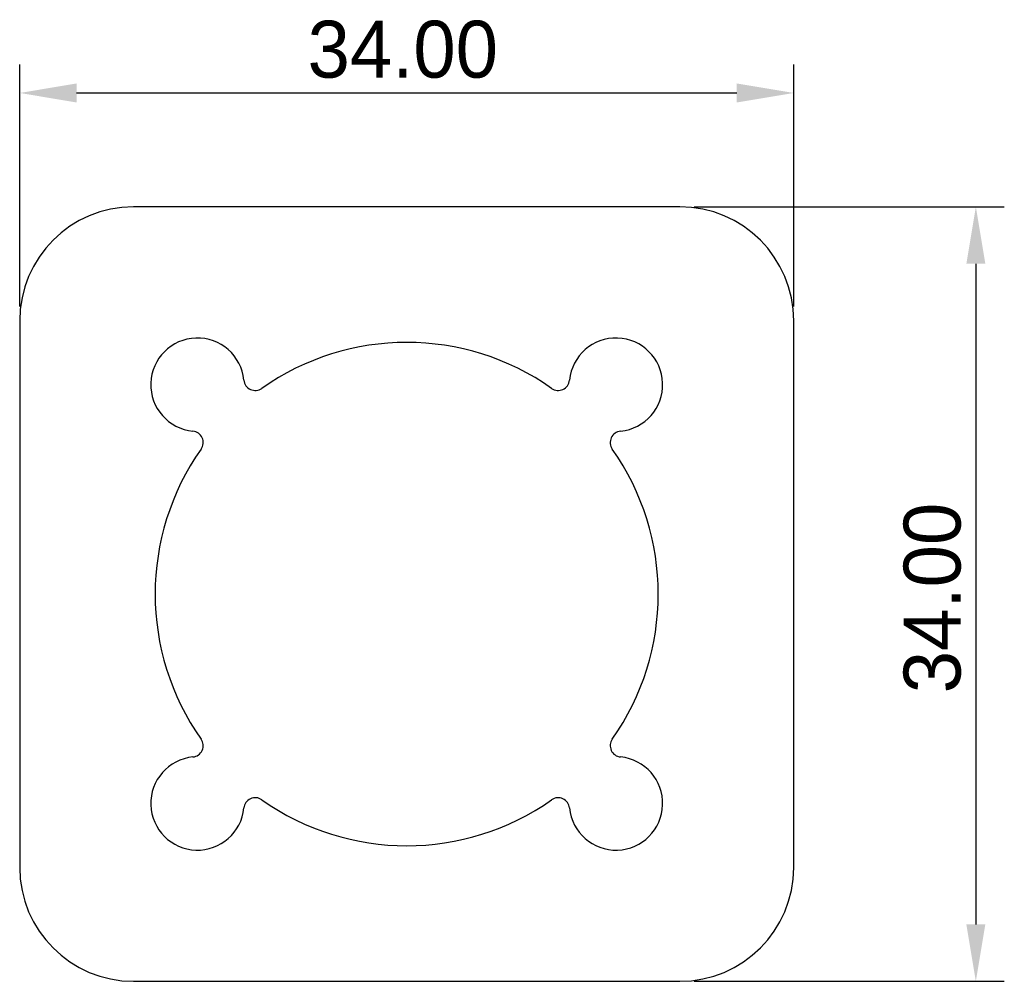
# Model space of a CAD drawing. Extents: x -32 to 11.2, y -139 to -96.8.
import ezdxf

# ---------------------------------------------------------------- set-up
doc = ezdxf.new("R2010")
doc.units = 0
doc.layers.get('0').update_dxf_attribs({"linetype": 'CONTINUOUS'})
doc.layers.get('DEFPOINTS').update_dxf_attribs({"linetype": 'CONTINUOUS'})
doc.layers.add('DEFAULT', color=7, linetype='CONTINUOUS')
doc.styles.add('DEFAULT', font='txt')
doc.dimstyles.new('ISO-25', dxfattribs={"dimtxt": 2.5, "dimasz": 2.5, "dimexe": 1.25, "dimexo": 0.625, "dimtad": 1, "dimtoh": 1, "dimzin": 1, "dimcen": 2.5, "dimazin": 3, "dimtfac": 1, "dimtix": 1, "dimtmove": 0, "dimatfit": 3})

# ---------------------------------------------------------------- blocks, each defined once
blk = doc.blocks.new('*D1')
at = {"layer": 'DEFAULT', "color": 0}
for p, q in [((-2.375, -105.009), (11.25, -105.009)), ((10, -107.509), (10, -136.509)), ((-2.375, -139.009), (11.25, -139.009))]:
    blk.add_line(p, q, dxfattribs=at)
for points in [[(10.417, -107.509), (9.583, -107.509), (10, -105.009)], [(9.583, -136.509), (10.417, -136.509), (10, -139.009)]]:
    blk.add_solid(points, dxfattribs=at)
at = {"layer": 'DEFPOINTS', "color": 0}
for p in [(-3, -105.009), (-3, -139.009), (10, -139.009)]:
    blk.add_point(p, dxfattribs=at)
at = {"layer": 'DEFAULT', "color": 0, "linetype": 'CONTINUOUS', "style": 'DEFAULT'}
blk.add_text('34.00', height=2.5, rotation=90, dxfattribs=at).set_placement((9.328, -126.364))
blk = doc.blocks.new('*D2')
at = {"layer": 'DEFAULT', "color": 0}
for p, q in [((-32, -109.384), (-32, -98.759)), ((2, -109.384), (2, -98.759)), ((-29.5, -100.009), (-0.5, -100.009))]:
    blk.add_line(p, q, dxfattribs=at)
for points in [[(-29.5, -99.592), (-29.5, -100.426), (-32, -100.009)], [(-0.5, -100.426), (-0.5, -99.592), (2, -100.009)]]:
    blk.add_solid(points, dxfattribs=at)
at = {"layer": 'DEFPOINTS', "color": 0}
for p in [(2, -100.009), (-32, -110.009), (2, -110.009)]:
    blk.add_point(p, dxfattribs=at)
at = {"layer": 'DEFAULT', "color": 0, "linetype": 'CONTINUOUS', "style": 'DEFAULT'}
blk.add_text('34.00', height=2.5, dxfattribs=at).set_placement((-19.355, -99.337))

msp = doc.modelspace()

# ---------------------------------------------------------------- linework, layer by layer
at = {"color": 7, "linetype": 'CONTINUOUS'}
for p, q in [((-3, -105.009), (-27, -105.009)), ((-32, -110.009), (-32, -134.009)), ((2, -134.009), (2, -110.009)), ((-27, -139.009), (-3, -139.009))]:
    msp.add_line(p, q, dxfattribs=at)
for centre, radius, start, end in [((-27, -110.009), 5, 90, 180), ((-3, -110.009), 5, 0, 90), ((-24.192, -112.817), 2.05, 5.5806, 264.4194), ((-15, -122.009), 11.05, 54.8201, 125.1799), ((-5.808, -112.817), 2.05, 275.5806, 174.4194), ((-21.654, -112.569), 0.5, 185.5806, 305.1799), ((-8.346, -112.569), 0.5, 234.8201, 354.4194), ((-24.44, -115.355), 0.5, 324.8201, 84.4194), ((-5.56, -115.355), 0.5, 95.5806, 215.1799), ((-15, -122.009), 11.05, 144.8201, 215.1799), ((-15, -122.009), 11.05, 324.8201, 35.1799), ((-24.44, -128.664), 0.5, 275.5806, 35.1799), ((-5.56, -128.664), 0.5, 144.8201, 264.4194), ((-24.192, -131.201), 2.05, 95.5806, 354.4194), ((-5.808, -131.201), 2.05, 185.5806, 84.4194), ((-21.654, -131.449), 0.5, 54.8201, 174.4194), ((-15, -122.009), 11.05, 234.8201, 305.1799), ((-8.346, -131.449), 0.5, 5.5806, 125.1799), ((-27, -134.009), 5, 180, 270), ((-3, -134.009), 5, 270, 0)]:
    msp.add_arc(centre, radius, start, end, dxfattribs=at)

# ---------------------------------------------------------------- dimensions: what is measured, and where the dimension line sits
at = {"layer": 'DEFAULT'}
dim = msp.add_linear_dim(base=(2, -100.009), p1=(-32, -110.009), p2=(2, -110.009), dimstyle='ISO-25', dxfattribs=at)
dim.commit()
dim.dimension.update_dxf_attribs({"geometry": '*D2', "text_midpoint": (-15, -98.108)})
dim = msp.add_linear_dim(base=(10, -139.009), p1=(-3, -105.009), p2=(-3, -139.009), angle=90, dimstyle='ISO-25', dxfattribs=at)
dim.commit()
dim.dimension.update_dxf_attribs({"geometry": '*D1', "text_midpoint": (8.099, -122.009)})

doc.saveas('drawing.dxf')
